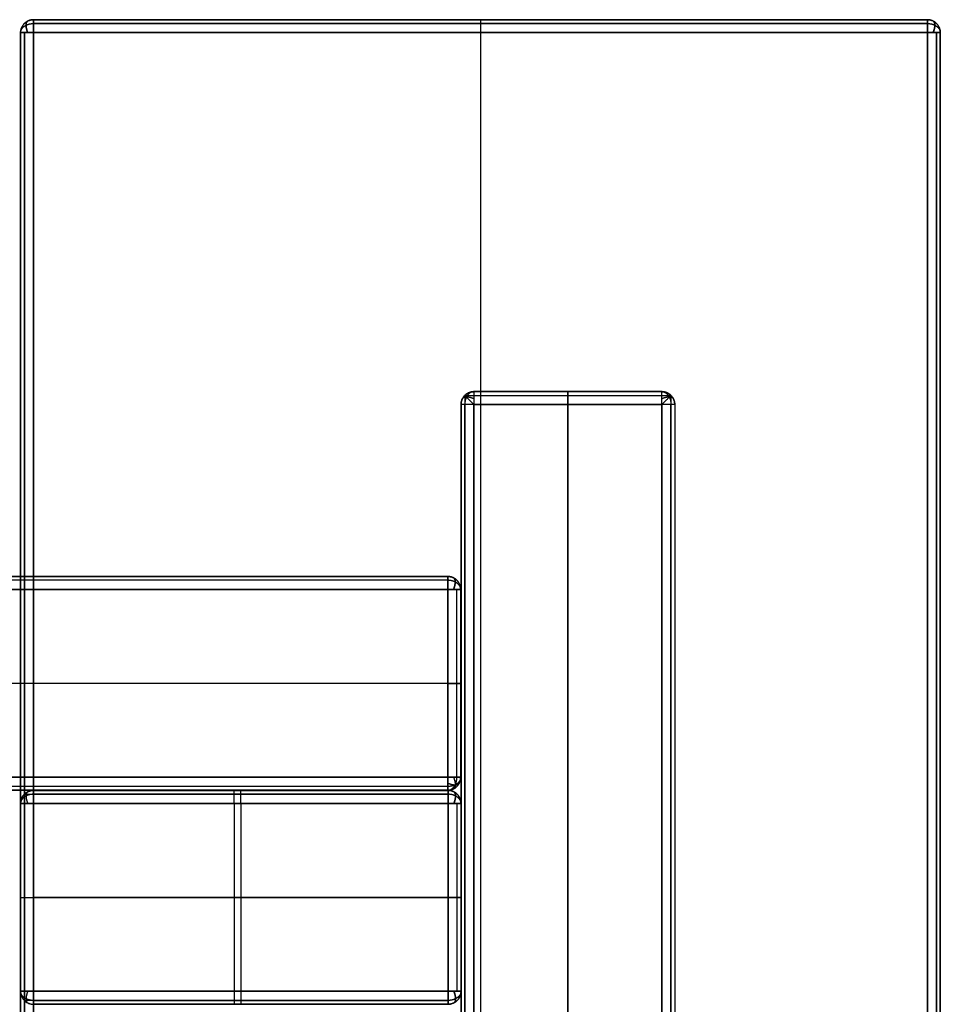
# Model space of a CAD drawing. Header units: millimetres. Extents: x -426 to 426, y -357 to 354.
# Tile 10 of 10: x 284 to 426, y 202 to 354. Entities that reach past the tile are written whole.
import ezdxf

# ---------------------------------------------------------------- set-up
doc = ezdxf.new("R2010")
doc.units = ezdxf.units.MM
doc.layers.add('Défaut', color=7, linetype='Continuous', true_color=0x000000)

msp = doc.modelspace()

# ---------------------------------------------------------------- linework, layer by layer
at = {"layer": 'Défaut'}
for p, q in [((286.05, 354.13, 606.89), (424.05, 354.13, 606.89)), ((355.05, 354.13, 592.39), (355.05, 354.13, 621.39)), ((355.05, 352.13, 590.39), (355.05, -333.87, 590.39)), ((355.05, 352.13, 623.39), (355.05, -333.87, 623.39)), ((383.05, 296.71, 295.39), (354.05, 296.71, 295.39)), ((368.55, 296.71, 2.39), (368.55, 296.71, 588.39)), ((368.55, 66.71, 0.39), (368.55, 294.71, 0.39)), ((368.55, 294.71, 590.39), (368.55, 66.71, 590.39)), ((350, 268.18, 252.77), (0, 268.18, 252.77)), ((352, 237.18, 252.77), (352, 266.18, 252.77)), ((350, 251.68, 335.77), (0, 251.68, 335.77)), ((350, 251.68, 169.77), (0, 251.68, 169.77)), ((352, 251.68, 333.77), (352, 251.68, 171.77)), ((350, 235.18, 252.77), (0, 235.18, 252.77)), ((286.05, 235.15, 295.39), (350.05, 235.15, 295.39)), ((318.05, 235.15, 2.39), (318.05, 235.15, 588.39)), ((317.05, 233.15, 590.39), (317.05, 204.15, 590.39)), ((318.05, 233.15, 0.39), (318.05, 204.15, 0.39)), ((284.05, 218.65, 590.39), (350.05, 218.65, 590.39)), ((350.05, 218.65, 0.39), (286.05, 218.65, 0.39)), ((286.05, 202.15, 295.39), (350.05, 202.15, 295.39)), ((318.05, 202.15, 2.39), (318.05, 202.15, 588.39))]:
    msp.add_line(p, q, dxfattribs=at)
for points, weights in [([(286.05, 354.13, 592.39), (284.05, 354.13, 592.39), (284.05, 352.13, 592.39)], [1, 0.707106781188, 1]), ([(284.05, 352.13, 621.39), (284.05, 354.13, 621.39), (286.05, 354.13, 621.39)], [1, 0.707106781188, 1]), ([(286.05, 352.13, 590.39), (286.05, 354.13, 590.39), (286.05, 354.13, 592.39)], [1, 0.707106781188, 1]), ([(286.05, 354.13, 621.39), (286.05, 354.13, 623.39), (286.05, 352.13, 623.39)], [1, 0.707106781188, 1]), ([(424.05, 354.13, 592.39), (424.05, 354.13, 590.39), (424.05, 352.13, 590.39)], [1, 0.707106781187, 1]), ([(426.05, 352.13, 592.39), (426.05, 354.13, 592.39), (424.05, 354.13, 592.39)], [1, 0.707106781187, 1]), ([(424.05, 354.13, 621.39), (426.05, 354.13, 621.39), (426.05, 352.13, 621.39)], [1, 0.707106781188, 1]), ([(424.05, 352.13, 623.39), (424.05, 354.13, 623.39), (424.05, 354.13, 621.39)], [1, 0.707106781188, 1]), ([(284.05, 352.13, 592.39), (284.05, 352.13, 590.39), (286.05, 352.13, 590.39)], [1, 0.707106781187, 1]), ([(286.05, 352.13, 623.39), (284.05, 352.13, 623.39), (284.05, 352.13, 621.39)], [1, 0.707106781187, 1]), ([(424.05, 352.13, 590.39), (426.05, 352.13, 590.39), (426.05, 352.13, 592.39)], [1, 0.707106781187, 1]), ([(426.05, 352.13, 621.39), (426.05, 352.13, 623.39), (424.05, 352.13, 623.39)], [1, 0.707106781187, 1]), ([(352.05, 294.71, 588.39), (352.05, 296.71, 588.39), (354.05, 296.71, 588.39)], [1, 0.707106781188, 1]), ([(354.05, 296.71, 588.39), (354.05, 296.71, 590.39), (354.05, 294.71, 590.39)], [1, 0.707106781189, 1]), ([(383.05, 294.71, 590.39), (383.05, 296.71, 590.39), (383.05, 296.71, 588.39)], [1, 0.707106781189, 1]), ([(383.05, 296.71, 588.39), (385.05, 296.71, 588.39), (385.05, 294.71, 588.39)], [1, 0.707106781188, 1]), ([(354.05, 294.71, 590.39), (352.05, 294.71, 590.39), (352.05, 294.71, 588.39)], [1, 0.707106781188, 1]), ([(385.05, 294.71, 588.39), (385.05, 294.71, 590.39), (383.05, 294.71, 590.39)], [1, 0.707106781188, 1]), ([(350, 268.18, 333.77), (350, 268.18, 335.77), (350, 266.18, 335.77)], [1, 0.707106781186, 1]), ([(350, 266.18, 169.77), (350, 268.18, 169.77), (350, 268.18, 171.77)], [1, 0.707106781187, 1]), ([(352, 266.18, 333.77), (352, 268.18, 333.77), (350, 268.18, 333.77)], [1, 0.707106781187, 1]), ([(350, 268.18, 171.77), (352, 268.18, 171.77), (352, 266.18, 171.77)], [1, 0.707106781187, 1]), ([(350, 266.18, 335.77), (352, 266.18, 335.77), (352, 266.18, 333.77)], [1, 0.707106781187, 1]), ([(352, 266.18, 171.77), (352, 266.18, 169.77), (350, 266.18, 169.77)], [1, 0.707106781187, 1]), ([(350, 235.18, 171.77), (350, 235.18, 169.77), (350, 237.18, 169.77)], [1, 0.707106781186, 1]), ([(352, 237.18, 333.77), (352, 237.18, 335.77), (350, 237.18, 335.77)], [1, 0.707106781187, 1]), ([(350, 237.18, 169.77), (352, 237.18, 169.77), (352, 237.18, 171.77)], [1, 0.707106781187, 1]), ([(350, 235.18, 333.77), (352, 235.18, 333.77), (352, 237.18, 333.77)], [1, 0.707106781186, 1]), ([(352, 237.18, 171.77), (352, 235.18, 171.77), (350, 235.18, 171.77)], [1, 0.707106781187, 1]), ([(350, 237.18, 335.77), (350, 235.18, 335.77), (350, 235.18, 333.77)], [1, 0.707106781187, 1]), ([(286.05, 235.15, 2.39), (284.05, 235.15, 2.39), (284.05, 233.15, 2.39)], [1, 0.707106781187, 1]), ([(286.05, 233.15, 0.39), (286.05, 235.15, 0.39), (286.05, 235.15, 2.39)], [1, 0.707106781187, 1]), ([(350.05, 233.15, 590.39), (350.05, 235.15, 590.39), (350.05, 235.15, 588.39)], [1, 0.707106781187, 1]), ([(350.05, 235.15, 588.39), (352.05, 235.15, 588.39), (352.05, 233.15, 588.39)], [1, 0.707106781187, 1]), ([(350.05, 235.15, 2.39), (350.05, 235.15, 0.39), (350.05, 233.15, 0.39)], [1, 0.707106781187, 1]), ([(352.05, 233.15, 2.39), (352.05, 235.15, 2.39), (350.05, 235.15, 2.39)], [1, 0.707106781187, 1]), ([(284.05, 233.15, 2.39), (284.05, 233.15, 0.39), (286.05, 233.15, 0.39)], [1, 0.707106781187, 1]), ([(352.05, 233.15, 588.39), (352.05, 233.15, 590.39), (350.05, 233.15, 590.39)], [1, 0.707106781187, 1]), ([(350.05, 233.15, 0.39), (352.05, 233.15, 0.39), (352.05, 233.15, 2.39)], [1, 0.707106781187, 1]), ([(286.05, 204.15, 0.39), (284.05, 204.15, 0.39), (284.05, 204.15, 2.39)], [1, 0.707106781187, 1]), ([(284.05, 204.15, 2.39), (284.05, 202.15, 2.39), (286.05, 202.15, 2.39)], [1, 0.707106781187, 1]), ([(286.05, 202.15, 2.39), (286.05, 202.15, 0.39), (286.05, 204.15, 0.39)], [1, 0.707106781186, 1]), ([(350.05, 204.15, 590.39), (352.05, 204.15, 590.39), (352.05, 204.15, 588.39)], [1, 0.707106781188, 1]), ([(352.05, 204.15, 588.39), (352.05, 202.15, 588.39), (350.05, 202.15, 588.39)], [1, 0.707106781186, 1]), ([(350.05, 202.15, 588.39), (350.05, 202.15, 590.39), (350.05, 204.15, 590.39)], [1, 0.707106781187, 1]), ([(352.05, 204.15, 2.39), (352.05, 204.15, 0.39), (350.05, 204.15, 0.39)], [1, 0.707106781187, 1]), ([(350.05, 202.15, 2.39), (352.05, 202.15, 2.39), (352.05, 204.15, 2.39)], [1, 0.707106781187, 1]), ([(350.05, 204.15, 0.39), (350.05, 202.15, 0.39), (350.05, 202.15, 2.39)], [1, 0.707106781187, 1])]:
    msp.add_rational_spline(points, weights, degree=2, dxfattribs=at)
for points, weights, knots in [([(286.05, 354.13, 606.89), (285.22, 354.13, 606.89), (284.63, 353.54, 606.89), (284.05, 352.96, 606.89), (284.05, 352.13, 606.89)], [0.853553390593, 0.853553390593, 1, 0.853553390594, 0.853553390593], [-0.785398, -0.785398, -0.785398, 0, 0, 0.785398, 0.785398, 0.785398]), ([(284.05, 352.13, 592.39), (284.05, 352.86, 591.66), (284.89, 353.28, 591.24), (285.41, 353.54, 590.98), (286.05, 353.54, 590.98)], [0.859744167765, 0.823443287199, 1, 0.883663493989, 0.859744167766], [-0.94688, -0.94688, -0.94688, 0, 0, 0.623917, 0.623917, 0.623917]), ([(284.05, 352.13, 621.39), (284.05, 352.86, 622.13), (284.89, 353.28, 622.55), (285.41, 353.54, 622.81), (286.05, 353.54, 622.81)], [0.859744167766, 0.823443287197, 1, 0.88366349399, 0.859744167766], [-0.94688, -0.94688, -0.94688, 0, 0, 0.623917, 0.623917, 0.623917]), ([(285.15, 352.13, 590.6), (284.89, 352.78, 590.73), (284.89, 353.28, 591.24), (284.89, 353.79, 591.74), (285.15, 353.92, 592.39)], [0.855722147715, 0.871374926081, 1, 0.871374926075, 0.855722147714], [-0.689821, -0.689821, -0.689821, 0, 0, 0.689821, 0.689821, 0.689821]), ([(285.15, 353.92, 621.39), (284.89, 353.79, 622.04), (284.89, 353.28, 622.55), (284.89, 352.78, 623.05), (285.15, 352.13, 623.18)], [0.855722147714, 0.871374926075, 1, 0.871374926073, 0.855722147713], [-0.689821, -0.689821, -0.689821, 0, 0, 0.689821, 0.689821, 0.689821]), ([(355.05, 354.13, 592.39), (355.05, 354.13, 591.56), (355.05, 353.54, 590.98), (355.05, 352.96, 590.39), (355.05, 352.13, 590.39)], [0.853553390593, 0.853553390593, 1, 0.853553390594, 0.853553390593], [-0.785398, -0.785398, -0.785398, 0, 0, 0.785398, 0.785398, 0.785398]), ([(355.05, 354.13, 621.39), (355.05, 354.13, 622.22), (355.05, 353.54, 622.81), (355.05, 352.96, 623.39), (355.05, 352.13, 623.39)], [0.853553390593, 0.853553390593, 1, 0.853553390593, 0.853553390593], [-0.785398, -0.785398, -0.785398, 0, 0, 0.785398, 0.785398, 0.785398]), ([(426.05, 352.13, 606.89), (426.05, 352.96, 606.89), (425.46, 353.54, 606.89), (424.88, 354.13, 606.89), (424.05, 354.13, 606.89)], [0.853553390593, 0.853553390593, 1, 0.853553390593, 0.853553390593], [-0.785398, -0.785398, -0.785398, 0, 0, 0.785398, 0.785398, 0.785398]), ([(424.05, 353.54, 590.98), (424.68, 353.54, 590.98), (425.2, 353.28, 591.24), (426.05, 352.86, 591.66), (426.05, 352.13, 592.39)], [0.859744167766, 0.88366349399, 1, 0.823443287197, 0.859744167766], [-0.623917, -0.623917, -0.623917, 0, 0, 0.94688, 0.94688, 0.94688]), ([(424.05, 353.54, 622.81), (424.68, 353.54, 622.81), (425.2, 353.28, 622.55), (426.05, 352.86, 622.13), (426.05, 352.13, 621.39)], [0.859744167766, 0.883663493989, 1, 0.823443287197, 0.859744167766], [-0.623917, -0.623917, -0.623917, 0, 0, 0.94688, 0.94688, 0.94688]), ([(424.94, 352.13, 590.6), (425.2, 352.78, 590.73), (425.2, 353.28, 591.24), (425.2, 353.79, 591.74), (424.94, 353.92, 592.39)], [0.855722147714, 0.871374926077, 1, 0.871374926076, 0.855722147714], [-0.689821, -0.689821, -0.689821, 0, 0, 0.689821, 0.689821, 0.689821]), ([(424.94, 353.92, 621.39), (425.2, 353.79, 622.04), (425.2, 353.28, 622.55), (425.2, 352.78, 623.05), (424.94, 352.13, 623.18)], [0.855722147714, 0.871374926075, 1, 0.871374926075, 0.855722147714], [-0.689821, -0.689821, -0.689821, 0, 0, 0.689821, 0.689821, 0.689821]), ([(354.05, 296.71, 294.69), (353.22, 296.71, 294.69), (352.63, 296.13, 294.69), (352.05, 295.54, 294.69), (352.05, 294.71, 294.69)], [0.853553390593, 0.853553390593, 1, 0.853553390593, 0.853553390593], [-0.785398, -0.785398, -0.785398, 0, 0, 0.785398, 0.785398, 0.785398]), ([(354.05, 296.71, 588.39), (353.31, 296.71, 589.13), (352.89, 295.87, 589.55), (352.63, 295.35, 589.81), (352.63, 294.71, 589.81)], [0.859744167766, 0.823443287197, 1, 0.88366349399, 0.859744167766], [-0.94688, -0.94688, -0.94688, 0, 0, 0.623917, 0.623917, 0.623917]), ([(368.55, 296.71, 2.39), (368.55, 296.71, 1.56), (368.55, 296.13, 0.98), (368.55, 295.54, 0.39), (368.55, 294.71, 0.39)], [0.853553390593, 0.853553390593, 1, 0.853553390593, 0.853553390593], [-0.785398, -0.785398, -0.785398, 0, 0, 0.785398, 0.785398, 0.785398]), ([(368.55, 294.71, 590.39), (368.55, 295.54, 590.39), (368.55, 296.13, 589.81), (368.55, 296.71, 589.22), (368.55, 296.71, 588.39)], [0.853553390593, 0.853553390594, 1, 0.853553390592, 0.853553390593], [-0.785398, -0.785398, -0.785398, 0, 0, 0.785398, 0.785398, 0.785398]), ([(385.05, 294.71, 294.69), (385.05, 295.54, 294.69), (384.46, 296.13, 294.69), (383.88, 296.71, 294.69), (383.05, 296.71, 294.69)], [0.853553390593, 0.853553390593, 1, 0.853553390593, 0.853553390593], [-0.785398, -0.785398, -0.785398, 0, 0, 0.785398, 0.785398, 0.785398]), ([(383.05, 296.71, 588.39), (383.78, 296.71, 589.13), (384.2, 295.87, 589.55), (384.46, 295.35, 589.81), (384.46, 294.71, 589.81)], [0.859744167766, 0.823443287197, 1, 0.88366349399, 0.859744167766], [-0.94688, -0.94688, -0.94688, 0, 0, 0.623917, 0.623917, 0.623917]), ([(354.05, 295.61, 590.18), (353.4, 295.87, 590.05), (352.89, 295.87, 589.55), (352.39, 295.87, 589.04), (352.26, 295.61, 588.39)], [0.855722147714, 0.871374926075, 1, 0.871374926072, 0.855722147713], [-0.689821, -0.689821, -0.689821, 0, 0, 0.689821, 0.689821, 0.689821]), ([(384.84, 295.61, 588.39), (384.71, 295.87, 589.04), (384.2, 295.87, 589.55), (383.7, 295.87, 590.05), (383.05, 295.61, 590.18)], [0.855722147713, 0.871374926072, 1, 0.871374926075, 0.855722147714], [-0.689821, -0.689821, -0.689821, 0, 0, 0.689821, 0.689821, 0.689821]), ([(352, 266.18, 252.77), (352, 267.01, 252.77), (351.41, 267.59, 252.77), (350.83, 268.18, 252.77), (350, 268.18, 252.77)], [0.853553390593, 0.853553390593, 1, 0.853553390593, 0.853553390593], [-0.785398, -0.785398, -0.785398, 0, 0, 0.785398, 0.785398, 0.785398]), ([(352, 266.18, 333.77), (352, 266.91, 334.51), (351.15, 267.33, 334.93), (350.64, 267.59, 335.19), (350, 267.59, 335.19)], [0.859744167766, 0.823443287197, 1, 0.88366349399, 0.859744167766], [-0.94688, -0.94688, -0.94688, 0, 0, 0.623917, 0.623917, 0.623917]), ([(352, 266.18, 171.77), (352, 266.91, 171.04), (351.15, 267.33, 170.62), (350.64, 267.59, 170.36), (350, 267.59, 170.36)], [0.859744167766, 0.823443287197, 1, 0.883663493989, 0.859744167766], [-0.94688, -0.94688, -0.94688, 0, 0, 0.623917, 0.623917, 0.623917]), ([(350.89, 267.97, 333.77), (351.15, 267.84, 334.42), (351.15, 267.33, 334.93), (351.15, 266.83, 335.43), (350.89, 266.18, 335.56)], [0.855722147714, 0.871374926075, 1, 0.871374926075, 0.855722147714], [-0.689821, -0.689821, -0.689821, 0, 0, 0.689821, 0.689821, 0.689821]), ([(350.89, 266.18, 169.99), (351.15, 266.83, 170.12), (351.15, 267.33, 170.62), (351.15, 267.84, 171.12), (350.89, 267.97, 171.77)], [0.855722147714, 0.871374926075, 1, 0.871374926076, 0.855722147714], [-0.689821, -0.689821, -0.689821, 0, 0, 0.689821, 0.689821, 0.689821]), ([(350, 251.68, 335.77), (350.83, 251.68, 335.77), (351.41, 251.68, 335.19), (352, 251.68, 334.6), (352, 251.68, 333.77)], [0.853553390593, 0.853553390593, 1, 0.853553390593, 0.853553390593], [-0.785398, -0.785398, -0.785398, 0, 0, 0.785398, 0.785398, 0.785398]), ([(352, 251.68, 171.77), (352, 251.68, 170.95), (351.41, 251.68, 170.36), (350.83, 251.68, 169.77), (350, 251.68, 169.77)], [0.853553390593, 0.853553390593, 1, 0.853553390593, 0.853553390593], [-0.785398, -0.785398, -0.785398, 0, 0, 0.785398, 0.785398, 0.785398]), ([(352, 237.18, 333.77), (352, 236.44, 334.51), (351.15, 236.02, 334.93), (350.64, 235.76, 335.19), (350, 235.76, 335.19)], [0.859744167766, 0.823443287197, 1, 0.883663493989, 0.859744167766], [-0.94688, -0.94688, -0.94688, 0, 0, 0.623917, 0.623917, 0.623917]), ([(350, 235.18, 171.77), (350.73, 235.18, 171.04), (351.15, 236.02, 170.62), (351.41, 236.54, 170.36), (351.41, 237.18, 170.36)], [0.859744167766, 0.823443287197, 1, 0.88366349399, 0.859744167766], [-0.94688, -0.94688, -0.94688, 0, 0, 0.623917, 0.623917, 0.623917]), ([(350, 235.18, 252.77), (350.83, 235.18, 252.77), (351.41, 235.76, 252.77), (352, 236.35, 252.77), (352, 237.18, 252.77)], [0.853553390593, 0.853553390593, 1, 0.853553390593, 0.853553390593], [-0.785398, -0.785398, -0.785398, 0, 0, 0.785398, 0.785398, 0.785398]), ([(350.89, 237.18, 335.56), (351.15, 236.53, 335.43), (351.15, 236.02, 334.93), (351.15, 235.52, 334.42), (350.89, 235.39, 333.77)], [0.855722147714, 0.871374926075, 1, 0.871374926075, 0.855722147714], [-0.689821, -0.689821, -0.689821, 0, 0, 0.689821, 0.689821, 0.689821]), ([(350, 236.28, 169.99), (350.65, 236.02, 170.12), (351.15, 236.02, 170.62), (351.66, 236.02, 171.12), (351.79, 236.28, 171.77)], [0.855722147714, 0.871374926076, 1, 0.871374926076, 0.855722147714], [-0.689821, -0.689821, -0.689821, 0, 0, 0.689821, 0.689821, 0.689821]), ([(284.05, 233.15, 296.39), (284.05, 233.97, 296.39), (284.63, 234.56, 296.39), (285.22, 235.15, 296.39), (286.05, 235.15, 296.39)], [0.853553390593, 0.853553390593, 1, 0.853553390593, 0.853553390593], [-0.785398, -0.785398, -0.785398, 0, 0, 0.785398, 0.785398, 0.785398]), ([(286.05, 234.56, 0.98), (285.41, 234.56, 0.98), (284.89, 234.3, 1.24), (284.05, 233.88, 1.66), (284.05, 233.15, 2.39)], [0.859744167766, 0.883663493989, 1, 0.823443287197, 0.859744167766], [-0.623917, -0.623917, -0.623917, 0, 0, 0.94688, 0.94688, 0.94688]), ([(285.15, 234.93, 2.39), (284.89, 234.8, 1.74), (284.89, 234.3, 1.24), (284.89, 233.8, 0.73), (285.15, 233.15, 0.6)], [0.855722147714, 0.871374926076, 1, 0.871374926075, 0.855722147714], [-0.689821, -0.689821, -0.689821, 0, 0, 0.689821, 0.689821, 0.689821]), ([(317.05, 233.15, 590.39), (317.05, 233.97, 590.39), (317.05, 234.56, 589.81), (317.05, 235.15, 589.22), (317.05, 235.15, 588.39)], [0.853553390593, 0.853553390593, 1, 0.853553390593, 0.853553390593], [-0.785398, -0.785398, -0.785398, 0, 0, 0.785398, 0.785398, 0.785398]), ([(318.05, 233.15, 0.39), (318.05, 233.97, 0.39), (318.05, 234.56, 0.98), (318.05, 235.15, 1.56), (318.05, 235.15, 2.39)], [0.853553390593, 0.853553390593, 1, 0.853553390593, 0.853553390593], [-0.785398, -0.785398, -0.785398, 0, 0, 0.785398, 0.785398, 0.785398]), ([(352.05, 233.15, 295.39), (352.05, 233.97, 295.39), (351.46, 234.56, 295.39), (350.88, 235.15, 295.39), (350.05, 235.15, 295.39)], [0.853553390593, 0.853553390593, 1, 0.853553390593, 0.853553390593], [-0.785398, -0.785398, -0.785398, 0, 0, 0.785398, 0.785398, 0.785398]), ([(352.05, 233.15, 588.39), (352.05, 233.88, 589.13), (351.2, 234.3, 589.55), (350.68, 234.56, 589.81), (350.05, 234.56, 589.81)], [0.859744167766, 0.823443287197, 1, 0.88366349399, 0.859744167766], [-0.94688, -0.94688, -0.94688, 0, 0, 0.623917, 0.623917, 0.623917]), ([(352.05, 233.15, 2.39), (352.05, 233.88, 1.66), (351.2, 234.3, 1.24), (350.68, 234.56, 0.98), (350.05, 234.56, 0.98)], [0.859744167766, 0.823443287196, 1, 0.883663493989, 0.859744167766], [-0.94688, -0.94688, -0.94688, 0, 0, 0.623917, 0.623917, 0.623917]), ([(350.94, 233.15, 590.18), (351.2, 233.8, 590.05), (351.2, 234.3, 589.55), (351.2, 234.8, 589.04), (350.94, 234.93, 588.39)], [0.855722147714, 0.871374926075, 1, 0.871374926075, 0.855722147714], [-0.689821, -0.689821, -0.689821, 0, 0, 0.689821, 0.689821, 0.689821]), ([(350.94, 234.93, 2.39), (351.2, 234.8, 1.74), (351.2, 234.3, 1.24), (351.2, 233.8, 0.73), (350.94, 233.15, 0.6)], [0.855722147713, 0.871374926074, 1, 0.871374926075, 0.855722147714], [-0.689821, -0.689821, -0.689821, 0, 0, 0.689821, 0.689821, 0.689821]), ([(284.05, 218.65, 2.39), (284.05, 218.65, 1.56), (284.63, 218.65, 0.98), (285.22, 218.65, 0.39), (286.05, 218.65, 0.39)], [0.853553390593, 0.853553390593, 1, 0.853553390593, 0.853553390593], [-0.785398, -0.785398, -0.785398, 0, 0, 0.785398, 0.785398, 0.785398]), ([(352.05, 218.65, 588.39), (352.05, 218.65, 589.22), (351.46, 218.65, 589.81), (350.88, 218.65, 590.39), (350.05, 218.65, 590.39)], [0.853553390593, 0.853553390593, 1, 0.853553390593, 0.853553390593], [-0.785398, -0.785398, -0.785398, 0, 0, 0.785398, 0.785398, 0.785398]), ([(350.05, 218.65, 0.39), (350.88, 218.65, 0.39), (351.46, 218.65, 0.98), (352.05, 218.65, 1.56), (352.05, 218.65, 2.39)], [0.853553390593, 0.853553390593, 1, 0.853553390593, 0.853553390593], [-0.785398, -0.785398, -0.785398, 0, 0, 0.785398, 0.785398, 0.785398]), ([(286.05, 202.73, 0.98), (285.41, 202.73, 0.98), (284.89, 202.99, 1.24), (284.05, 203.41, 1.66), (284.05, 204.15, 2.39)], [0.859744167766, 0.88366349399, 1, 0.823443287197, 0.859744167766], [-0.623917, -0.623917, -0.623917, 0, 0, 0.94688, 0.94688, 0.94688]), ([(284.05, 204.15, 296.39), (284.05, 203.32, 296.39), (284.63, 202.73, 296.39), (285.22, 202.15, 296.39), (286.05, 202.15, 296.39)], [0.853553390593, 0.853553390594, 1, 0.853553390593, 0.853553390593], [-0.785398, -0.785398, -0.785398, 0, 0, 0.785398, 0.785398, 0.785398]), ([(285.15, 204.15, 0.6), (284.89, 203.5, 0.73), (284.89, 202.99, 1.24), (284.89, 202.49, 1.74), (285.15, 202.36, 2.39)], [0.855722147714, 0.871374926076, 1, 0.871374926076, 0.855722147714], [-0.689821, -0.689821, -0.689821, 0, 0, 0.689821, 0.689821, 0.689821]), ([(317.05, 204.15, 590.39), (317.05, 203.32, 590.39), (317.05, 202.73, 589.81), (317.05, 202.15, 589.22), (317.05, 202.15, 588.39)], [0.853553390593, 0.853553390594, 1, 0.853553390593, 0.853553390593], [-0.785398, -0.785398, -0.785398, 0, 0, 0.785398, 0.785398, 0.785398]), ([(318.05, 204.15, 0.39), (318.05, 203.32, 0.39), (318.05, 202.73, 0.98), (318.05, 202.15, 1.56), (318.05, 202.15, 2.39)], [0.853553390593, 0.853553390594, 1, 0.853553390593, 0.853553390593], [-0.785398, -0.785398, -0.785398, 0, 0, 0.785398, 0.785398, 0.785398]), ([(352.05, 204.15, 588.39), (352.05, 203.41, 589.13), (351.2, 202.99, 589.55), (350.68, 202.73, 589.81), (350.05, 202.73, 589.81)], [0.859744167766, 0.823443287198, 1, 0.883663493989, 0.859744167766], [-0.94688, -0.94688, -0.94688, 0, 0, 0.623917, 0.623917, 0.623917]), ([(352.05, 204.15, 2.39), (352.05, 203.41, 1.66), (351.2, 202.99, 1.24), (350.68, 202.73, 0.98), (350.05, 202.73, 0.98)], [0.859744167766, 0.823443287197, 1, 0.88366349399, 0.859744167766], [-0.94688, -0.94688, -0.94688, 0, 0, 0.623917, 0.623917, 0.623917]), ([(352.05, 204.15, 295.39), (352.05, 203.32, 295.39), (351.46, 202.73, 295.39), (350.88, 202.15, 295.39), (350.05, 202.15, 295.39)], [0.853553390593, 0.853553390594, 1, 0.853553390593, 0.853553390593], [-0.785398, -0.785398, -0.785398, 0, 0, 0.785398, 0.785398, 0.785398]), ([(350.94, 202.36, 588.39), (351.2, 202.49, 589.04), (351.2, 202.99, 589.55), (351.2, 203.5, 590.05), (350.94, 204.15, 590.18)], [0.855722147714, 0.871374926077, 1, 0.871374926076, 0.855722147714], [-0.689821, -0.689821, -0.689821, 0, 0, 0.689821, 0.689821, 0.689821]), ([(350.94, 204.15, 0.6), (351.2, 203.5, 0.73), (351.2, 202.99, 1.24), (351.2, 202.49, 1.74), (350.94, 202.36, 2.39)], [0.855722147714, 0.871374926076, 1, 0.871374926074, 0.855722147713], [-0.689821, -0.689821, -0.689821, 0, 0, 0.689821, 0.689821, 0.689821])]:
    msp.add_rational_spline(points, weights, degree=2, knots=knots, dxfattribs=at)
for points in [[(284.63, 353.54, 621.39), (284.63, 353.54, 606.89), (284.63, 353.54, 592.39)], [(424.05, 354.13, 592.39), (355.05, 354.13, 592.39), (286.05, 354.13, 592.39)], [(286.05, 354.13, 592.39), (286.05, 354.13, 606.89), (286.05, 354.13, 621.39)], [(286.05, 354.13, 621.39), (355.05, 354.13, 621.39), (424.05, 354.13, 621.39)], [(286.05, 353.54, 590.98), (355.05, 353.54, 590.98), (424.05, 353.54, 590.98)], [(424.05, 353.54, 622.81), (355.05, 353.54, 622.81), (286.05, 353.54, 622.81)], [(424.05, 354.13, 621.39), (424.05, 354.13, 606.89), (424.05, 354.13, 592.39)], [(425.46, 353.54, 621.39), (425.46, 353.54, 606.89), (425.46, 353.54, 592.39)], [(284.05, 352.13, 592.39), (284.05, 9.13, 592.39), (284.05, -333.87, 592.39)], [(284.05, 352.13, 621.39), (284.05, 352.13, 606.89), (284.05, 352.13, 592.39)], [(284.05, -333.87, 621.39), (284.05, 9.13, 621.39), (284.05, 352.13, 621.39)], [(284.05, 352.13, 606.89), (284.05, 9.13, 606.89), (284.05, -333.87, 606.89)], [(284.63, -333.87, 590.98), (284.63, 9.13, 590.98), (284.63, 352.13, 590.98)], [(284.63, 352.13, 622.81), (284.63, 9.13, 622.81), (284.63, -333.87, 622.81)], [(286.05, -333.87, 590.39), (286.05, 9.13, 590.39), (286.05, 352.13, 590.39)], [(286.05, 352.13, 590.39), (355.05, 352.13, 590.39), (424.05, 352.13, 590.39)], [(286.05, 352.13, 623.39), (286.05, 9.13, 623.39), (286.05, -333.87, 623.39)], [(424.05, 352.13, 623.39), (355.05, 352.13, 623.39), (286.05, 352.13, 623.39)], [(424.05, 352.13, 590.39), (424.05, 9.13, 590.39), (424.05, -333.87, 590.39)], [(424.05, -333.87, 623.39), (424.05, 9.13, 623.39), (424.05, 352.13, 623.39)], [(425.46, 352.13, 590.98), (425.46, 9.13, 590.98), (425.46, -333.87, 590.98)], [(425.46, -333.87, 622.81), (425.46, 9.13, 622.81), (425.46, 352.13, 622.81)], [(426.05, -333.87, 592.39), (426.05, 9.13, 592.39), (426.05, 352.13, 592.39)], [(426.05, 352.13, 592.39), (426.05, 352.13, 606.89), (426.05, 352.13, 621.39)], [(426.05, 352.13, 621.39), (426.05, 9.13, 621.39), (426.05, -333.87, 621.39)], [(426.05, 352.13, 606.89), (426.05, 9.13, 606.89), (426.05, -333.87, 606.89)], [(354.05, 296.71, 588.39), (368.55, 296.71, 588.39), (383.05, 296.71, 588.39)], [(354.05, 296.71, 2.39), (354.05, 296.71, 295.39), (354.05, 296.71, 588.39)], [(383.05, 296.71, 2.39), (368.55, 296.71, 2.39), (354.05, 296.71, 2.39)], [(383.05, 296.71, 588.39), (383.05, 296.71, 295.39), (383.05, 296.71, 2.39)], [(352.63, 296.13, 0.98), (352.63, 180.71, 0.98), (352.63, 65.3, 0.98)], [(352.63, 296.13, 0.98), (368.55, 296.13, 0.98), (384.46, 296.13, 0.98)], [(352.63, 296.13, 588.39), (352.63, 296.13, 294.69), (352.63, 296.13, 0.98)], [(354.05, 296.13, 589.81), (368.55, 296.13, 589.81), (383.05, 296.13, 589.81)], [(384.46, 296.13, 0.98), (384.46, 180.71, 0.98), (384.46, 65.3, 0.98)], [(384.46, 296.13, 588.39), (384.46, 296.13, 294.69), (384.46, 296.13, 0.98)], [(352.05, 294.71, 2.39), (352.05, 180.71, 2.39), (352.05, 66.71, 2.39)], [(352.05, 66.71, 588.39), (352.05, 180.71, 588.39), (352.05, 294.71, 588.39)], [(352.05, 294.71, 588.39), (352.05, 294.71, 295.39), (352.05, 294.71, 2.39)], [(352.05, 294.71, 295.39), (352.05, 180.71, 295.39), (352.05, 66.71, 295.39)], [(352.63, 66.71, 589.81), (352.63, 180.71, 589.81), (352.63, 294.71, 589.81)], [(354.05, 294.71, 0.39), (368.55, 294.71, 0.39), (383.05, 294.71, 0.39)], [(354.05, 66.71, 0.39), (354.05, 180.71, 0.39), (354.05, 294.71, 0.39)], [(383.05, 294.71, 590.39), (368.55, 294.71, 590.39), (354.05, 294.71, 590.39)], [(354.05, 294.71, 590.39), (354.05, 180.71, 590.39), (354.05, 66.71, 590.39)], [(383.05, 294.71, 0.39), (383.05, 180.71, 0.39), (383.05, 66.71, 0.39)], [(383.05, 66.71, 590.39), (383.05, 180.71, 590.39), (383.05, 294.71, 590.39)], [(384.46, 66.71, 589.81), (384.46, 180.71, 589.81), (384.46, 294.71, 589.81)], [(385.05, 294.71, 2.39), (385.05, 180.71, 2.39), (385.05, 66.71, 2.39)], [(385.05, 294.71, 588.39), (385.05, 180.71, 588.39), (385.05, 66.71, 588.39)], [(385.05, 294.71, 2.39), (385.05, 294.71, 295.39), (385.05, 294.71, 588.39)], [(385.05, 294.71, 295.39), (385.05, 180.71, 295.39), (385.05, 66.71, 295.39)], [(350, 268.18, 333.77), (175, 268.18, 333.77), (0, 268.18, 333.77)], [(0, 268.18, 171.77), (175, 268.18, 171.77), (350, 268.18, 171.77)], [(350, 267.59, 335.19), (175, 267.59, 335.19), (0, 267.59, 335.19)], [(350, 267.59, 170.36), (175, 267.59, 170.36), (0, 267.59, 170.36)], [(350, 268.18, 171.77), (350, 268.18, 252.77), (350, 268.18, 333.77)], [(351.41, 267.59, 171.77), (351.41, 267.59, 252.77), (351.41, 267.59, 333.77)], [(350, 266.18, 169.77), (175, 266.18, 169.77), (0, 266.18, 169.77)], [(0, 266.18, 335.77), (175, 266.18, 335.77), (350, 266.18, 335.77)], [(350, 266.18, 335.77), (350, 251.68, 335.77), (350, 237.18, 335.77)], [(350, 237.18, 169.77), (350, 251.68, 169.77), (350, 266.18, 169.77)], [(351.41, 237.18, 335.19), (351.41, 251.68, 335.19), (351.41, 266.18, 335.19)], [(351.41, 237.18, 170.36), (351.41, 251.68, 170.36), (351.41, 266.18, 170.36)], [(352, 237.18, 333.77), (352, 251.68, 333.77), (352, 266.18, 333.77)], [(352, 266.18, 333.77), (352, 266.18, 252.77), (352, 266.18, 171.77)], [(352, 266.18, 171.77), (352, 251.68, 171.77), (352, 237.18, 171.77)], [(350, 237.18, 335.77), (175, 237.18, 335.77), (0, 237.18, 335.77)], [(0, 237.18, 169.77), (175, 237.18, 169.77), (350, 237.18, 169.77)], [(352, 237.18, 171.77), (352, 237.18, 252.77), (352, 237.18, 333.77)], [(350, 235.76, 170.36), (175, 235.76, 170.36), (0, 235.76, 170.36)], [(350, 235.76, 335.19), (175, 235.76, 335.19), (0, 235.76, 335.19)], [(351.41, 235.76, 171.77), (351.41, 235.76, 252.77), (351.41, 235.76, 333.77)], [(350, 235.18, 171.77), (175, 235.18, 171.77), (0, 235.18, 171.77)], [(0, 235.18, 333.77), (175, 235.18, 333.77), (350, 235.18, 333.77)], [(284.63, 234.56, 589.81), (317.34, 234.56, 589.81), (350.05, 234.56, 589.81)], [(284.63, 234.56, 2.39), (284.63, 234.56, 296.1), (284.63, 234.56, 589.81)], [(286.05, 235.15, 588.39), (318.05, 235.15, 588.39), (350.05, 235.15, 588.39)], [(286.05, 235.15, 2.39), (286.05, 235.15, 295.39), (286.05, 235.15, 588.39)], [(350.05, 235.15, 2.39), (318.05, 235.15, 2.39), (286.05, 235.15, 2.39)], [(350.05, 234.56, 0.98), (318.05, 234.56, 0.98), (286.05, 234.56, 0.98)], [(350, 235.18, 333.77), (350, 235.18, 252.77), (350, 235.18, 171.77)], [(350.05, 235.15, 588.39), (350.05, 235.15, 295.39), (350.05, 235.15, 2.39)], [(351.46, 234.56, 588.39), (351.46, 234.56, 295.39), (351.46, 234.56, 2.39)], [(350.05, 233.15, 590.39), (317.05, 233.15, 590.39), (284.05, 233.15, 590.39)], [(284.05, 233.15, 590.39), (284.05, 233.15, 296.39), (284.05, 233.15, 2.39)], [(284.05, 233.15, 2.39), (284.05, 218.65, 2.39), (284.05, 204.15, 2.39)], [(284.05, 204.15, 590.39), (284.05, 218.65, 590.39), (284.05, 233.15, 590.39)], [(284.05, 204.15, 296.39), (284.05, 218.65, 296.39), (284.05, 233.15, 296.39)], [(284.63, 204.15, 0.98), (284.63, 218.65, 0.98), (284.63, 233.15, 0.98)], [(286.05, 233.15, 0.39), (318.05, 233.15, 0.39), (350.05, 233.15, 0.39)], [(286.05, 204.15, 0.39), (286.05, 218.65, 0.39), (286.05, 233.15, 0.39)], [(350.05, 204.15, 590.39), (350.05, 218.65, 590.39), (350.05, 233.15, 590.39)], [(350.05, 233.15, 0.39), (350.05, 218.65, 0.39), (350.05, 204.15, 0.39)], [(351.46, 204.15, 589.81), (351.46, 218.65, 589.81), (351.46, 233.15, 589.81)], [(351.46, 204.15, 0.98), (351.46, 218.65, 0.98), (351.46, 233.15, 0.98)], [(352.05, 233.15, 2.39), (352.05, 233.15, 295.39), (352.05, 233.15, 588.39)], [(352.05, 233.15, 588.39), (352.05, 218.65, 588.39), (352.05, 204.15, 588.39)], [(352.05, 204.15, 2.39), (352.05, 218.65, 2.39), (352.05, 233.15, 2.39)], [(352.05, 233.15, 295.39), (352.05, 218.65, 295.39), (352.05, 204.15, 295.39)], [(284.05, 218.65, 590.39), (284.05, 218.65, 296.39), (284.05, 218.65, 2.39)], [(352.05, 218.65, 588.39), (352.05, 218.65, 295.39), (352.05, 218.65, 2.39)], [(284.05, 204.15, 2.39), (284.05, 204.15, 296.39), (284.05, 204.15, 590.39)], [(284.05, 204.15, 590.39), (317.05, 204.15, 590.39), (350.05, 204.15, 590.39)], [(350.05, 204.15, 0.39), (318.05, 204.15, 0.39), (286.05, 204.15, 0.39)], [(352.05, 204.15, 588.39), (352.05, 204.15, 295.39), (352.05, 204.15, 2.39)], [(284.63, 202.73, 589.81), (284.63, 202.73, 296.1), (284.63, 202.73, 2.39)], [(350.05, 202.73, 589.81), (317.34, 202.73, 589.81), (284.63, 202.73, 589.81)], [(286.05, 202.73, 0.98), (318.05, 202.73, 0.98), (350.05, 202.73, 0.98)], [(351.46, 202.73, 2.39), (351.46, 202.73, 295.39), (351.46, 202.73, 588.39)], [(286.05, 202.15, 2.39), (318.05, 202.15, 2.39), (350.05, 202.15, 2.39)], [(286.05, 202.15, 588.39), (286.05, 202.15, 295.39), (286.05, 202.15, 2.39)], [(350.05, 202.15, 588.39), (318.05, 202.15, 588.39), (286.05, 202.15, 588.39)], [(350.05, 202.15, 2.39), (350.05, 202.15, 295.39), (350.05, 202.15, 588.39)]]:
    msp.add_open_spline(points, degree=2, dxfattribs=at)
for points, knots in [([(352.63, 296.13, 0.98), (352.74, 296.24, 1.09), (352.86, 296.33, 1.2), (353.09, 296.47, 1.44), (353.21, 296.53, 1.55), (353.56, 296.67, 1.91), (353.81, 296.71, 2.15), (354.05, 296.71, 2.39)], [-2.120731, -2.120731, -2.120731, -2.120731, -1.590406, -1.590406, -1.060286, -1.060286, 0, 0, 0, 0]), ([(383.05, 296.71, 2.39), (383.29, 296.71, 2.15), (383.53, 296.67, 1.91), (383.89, 296.53, 1.55), (384, 296.47, 1.44), (384.24, 296.33, 1.2), (384.35, 296.24, 1.09), (384.46, 296.13, 0.98)], [0, 0, 0, 0, 1.060286, 1.060286, 1.590406, 1.590406, 2.120731, 2.120731, 2.120731, 2.120731]), ([(352.05, 294.71, 2.39), (352.05, 294.95, 2.15), (352.09, 295.19, 1.91), (352.23, 295.55, 1.55), (352.29, 295.67, 1.44), (352.43, 295.9, 1.2), (352.52, 296.02, 1.09), (352.63, 296.13, 0.98)], [0, 0, 0, 0, 1.060286, 1.060286, 1.590406, 1.590406, 2.120731, 2.120731, 2.120731, 2.120731]), ([(352.63, 296.13, 0.98), (352.74, 296.02, 0.87), (352.86, 295.9, 0.78), (353.09, 295.67, 0.63), (353.21, 295.55, 0.57), (353.56, 295.19, 0.44), (353.81, 294.95, 0.39), (354.05, 294.71, 0.39)], [-2.120731, -2.120731, -2.120731, -2.120731, -1.590406, -1.590406, -1.060286, -1.060286, 0, 0, 0, 0]), ([(384.46, 296.13, 0.98), (384.35, 296.02, 0.87), (384.24, 295.9, 0.78), (384, 295.67, 0.63), (383.89, 295.55, 0.57), (383.53, 295.19, 0.44), (383.29, 294.95, 0.39), (383.05, 294.71, 0.39)], [-2.120731, -2.120731, -2.120731, -2.120731, -1.590406, -1.590406, -1.060286, -1.060286, 0, 0, 0, 0]), ([(384.46, 296.13, 0.98), (384.57, 296.02, 1.09), (384.66, 295.9, 1.2), (384.81, 295.67, 1.44), (384.87, 295.55, 1.55), (385, 295.19, 1.91), (385.05, 294.95, 2.15), (385.05, 294.71, 2.39)], [-2.120731, -2.120731, -2.120731, -2.120731, -1.590406, -1.590406, -1.060286, -1.060286, 0, 0, 0, 0]), ([(284.05, 233.15, 590.39), (284.05, 233.37, 590.39), (284.09, 233.58, 590.35), (284.2, 233.94, 590.24), (284.27, 234.08, 590.17), (284.43, 234.34, 590.01), (284.52, 234.44, 589.92), (284.7, 234.63, 589.74), (284.79, 234.71, 589.65), (285.07, 234.91, 589.37), (285.26, 235, 589.18), (285.65, 235.12, 588.79), (285.85, 235.15, 588.59), (286.05, 235.15, 588.39)], [-3.832938, -3.832938, -3.832938, -3.832938, -3.357629, -3.357629, -2.877442, -2.877442, -2.39738, -2.39738, -1.917755, -1.917755, -0.958887, -0.958887, 0, 0, 0, 0]), ([(284.05, 204.15, 590.39), (284.05, 203.92, 590.39), (284.09, 203.71, 590.35), (284.2, 203.36, 590.24), (284.27, 203.21, 590.17), (284.43, 202.95, 590.01), (284.52, 202.85, 589.92), (284.7, 202.66, 589.74), (284.79, 202.58, 589.65), (285.07, 202.38, 589.37), (285.26, 202.29, 589.18), (285.65, 202.17, 588.79), (285.85, 202.15, 588.59), (286.05, 202.15, 588.39)], [-3.832938, -3.832938, -3.832938, -3.832938, -3.357629, -3.357629, -2.877442, -2.877442, -2.39738, -2.39738, -1.917755, -1.917755, -0.958887, -0.958887, 0, 0, 0, 0])]:
    msp.add_open_spline(points, degree=3, knots=knots, dxfattribs=at)

doc.saveas('drawing.dxf')
